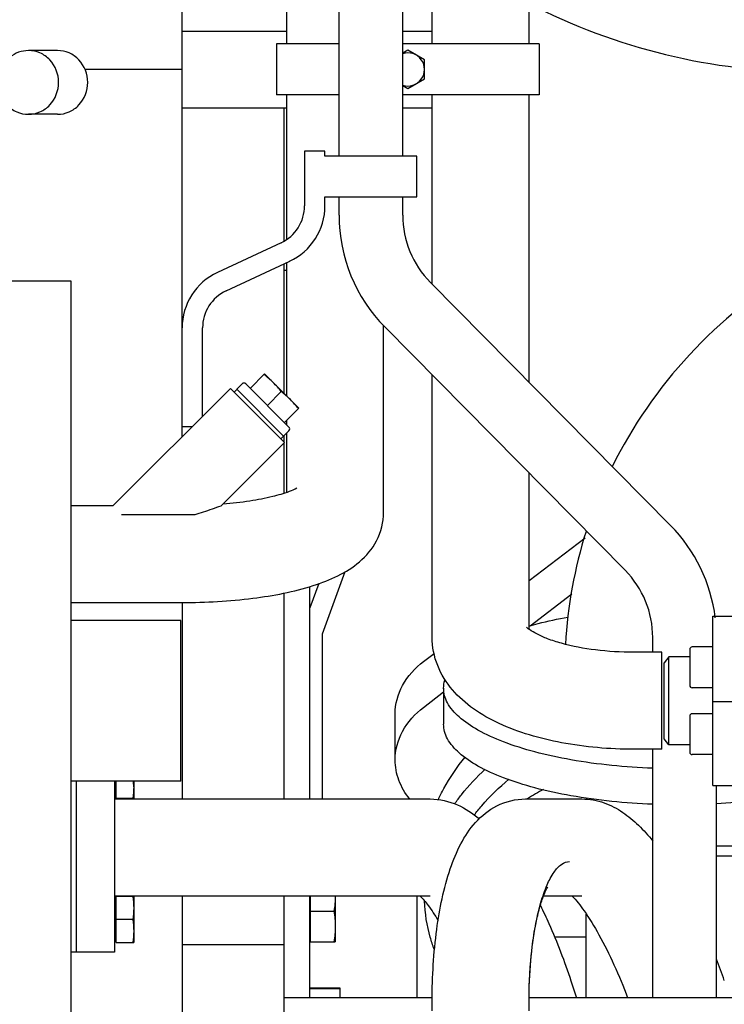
# Model space of a CAD drawing. Header units: millimetres. Extents: x 0 to 1189, y 0 to 841.
# Tile 20 of 106: x 454 to 468, y 183 to 202. Entities that reach past the tile are written whole.
import ezdxf
from ezdxf.enums import TextEntityAlignment as Align

# ---------------------------------------------------------------- set-up
doc = ezdxf.new("R2010")
doc.units = ezdxf.units.MM
doc.header["$LTSCALE"] = 65.395
doc.layers.get('0').update_dxf_attribs({"linetype": 'CONTINUOUS'})
for name, color, linetype in [('1907_765000_04_SIMPLE1_A_ABL1253', 7, 'CONTINUOUS'), ('1907_765000_04_SIMPLE1_T1_A_PBL1254', 7, 'CONTINUOUS'), ('1907_766000_04_SIMPLE1_T1_X_PBL1137', 7, 'CONTINUOUS'), ('1907_766000_04_SIMPLE1_X_ABL1136', 7, 'CONTINUOUS'), ('1907_853506_03_AC_PBL1244', 7, 'CONTINUOUS'), ('1907_853507_02_PBL1204', 7, 'CONTINUOUS'), ('1907_853700_34_ABL1232', 7, 'CONTINUOUS'), ('1907_853700_34_P01_PBL1233', 7, 'CONTINUOUS'), ('1907_853700_45_ABL1228', 7, 'CONTINUOUS'), ('1907_853700_45_P01_PBL1229', 7, 'CONTINUOUS'), ('1907_854000_21_SIMPLE1_T1_X_PBL1193', 7, 'CONTINUOUS'), ('1907_854000_21_SIMPLE1_X_ABL1192', 7, 'CONTINUOUS'), ('32007_060000_TLKS_KGS_ABL1115', 7, 'CONTINUOUS'), ('32007_060000_TLKS_KGS_V_ABL1134', 7, 'CONTINUOUS'), ('32007_061000_TLKS_KGS_ABL1116', 7, 'CONTINUOUS'), ('32007_061000_TLKS_KGS_V_ABL1135', 7, 'CONTINUOUS'), ('32007_633500_01_SIMPLE1_T1_X_PBL1295', 7, 'CONTINUOUS'), ('32007_633500_01_SIMPLE1_X_ABL1294', 7, 'CONTINUOUS'), ('32007_644000_02_SIMPLE1_T1_X_PBL1185', 7, 'CONTINUOUS'), ('32007_644000_02_SIMPLE1_T2_X_PBL1189', 7, 'CONTINUOUS'), ('32007_644000_02_SIMPLE1_X_ABL1184', 7, 'CONTINUOUS'), ('32007_648500_01_SIMPLE1_T1_X_PBL1203', 7, 'CONTINUOUS'), ('32007_648500_01_SIMPLE1_X_ABL1202', 7, 'CONTINUOUS'), ('32007_833000_04_SIMPLE1_T2_X_PBL1242', 7, 'CONTINUOUS'), ('32007_833000_04_SIMPLE1_T3_X_PBL1225', 7, 'CONTINUOUS'), ('32007_833000_04_SIMPLE1_X#AF2_ABL1062', 7, 'CONTINUOUS'), ('32007_836000_01_SIMPLE1_T1_X_PBL1236', 7, 'CONTINUOUS'), ('32007_836000_01_SIMPLE1_T2_X_PBL1235', 7, 'CONTINUOUS'), ('32007_836000_01_SIMPLE1_X_ABL1234', 7, 'CONTINUOUS'), ('32007_853500_03_ABL1117', 7, 'CONTINUOUS'), ('32007_853700_03_ABL1219', 7, 'CONTINUOUS'), ('32007_853700_03_P01_PBL1220', 7, 'CONTINUOUS'), ('32007_853700_04_ABL1142', 7, 'CONTINUOUS'), ('32007_853700_04_P01_PBL1218', 7, 'CONTINUOUS'), ('32007_881500_01_SIMPLE1_T1_X_PBL1201', 7, 'CONTINUOUS'), ('32007_881500_01_SIMPLE1_T4_X_PBL1224', 7, 'CONTINUOUS'), ('32007_881500_01_SIMPLE1_X_ABL1139', 7, 'CONTINUOUS'), ('32097_000000_TLKS_MARKETING_ABL1032', 7, 'CONTINUOUS'), ('32097_030000_TLKS_V_ABL1033', 7, 'CONTINUOUS'), ('32097_100000_TLKS_V_ABL1070', 7, 'CONTINUOUS'), ('32097_111000_01_SIMPLE1_T1_X_PBL1092', 7, 'CONTINUOUS'), ('32097_111000_01_SIMPLE1_X_ABL1091', 7, 'CONTINUOUS'), ('32097_800000_TLKS_V_ABL1061', 7, 'CONTINUOUS'), ('CFS102-ST_SCHERER_PBL1230', 7, 'CONTINUOUS'), ('D-04-30X65-45-38X3_5-N6000_PBL1241', 7, 'CONTINUOUS'), ('D7603-A21X26-ST_PBL1293', 7, 'CONTINUOUS'), ('D910-G1_2A_PBL1289', 7, 'CONTINUOUS'), ('I4014-M12X75_PBL1211', 7, 'CONTINUOUS'), ('I4014-M12X75_PBL1222', 7, 'CONTINUOUS'), ('I4014-M8X65_PBL1288', 7, 'CONTINUOUS'), ('I4017-M16X70_PBL1214', 7, 'CONTINUOUS'), ('I4762-M10X35_PBL1226', 7, 'CONTINUOUS'), ('I4762-M10X35_PBL1231', 7, 'CONTINUOUS'), ('N4011-C1-82X39_PBL1209', 7, 'CONTINUOUS'), ('N4251-B82X45_PBL1208', 7, 'CONTINUOUS'), ('N6003-17X26-40_PBL1210', 7, 'CONTINUOUS'), ('right_6_VBL1028', 7, 'CONTINUOUS'), ('RKD2000-2X38_PBL1245', 7, 'CONTINUOUS')]:
    doc.layers.add(name, color=color, linetype=linetype)
doc.styles.get("Standard").update_dxf_attribs({"font": 'txt', "width": 0.6})
doc.dimstyles.new('DIMSTYLE_1', dxfattribs={"dimtxt": 3.5, "dimasz": 3.5, "dimexe": 1.8, "dimexo": 0, "dimgap": 0.875, "dimtad": 1, "dimlfac": 20, "dimdsep": 46, "dimtxsty": 'Standard', "dimblk": '_FILLED', "dimblk1": '_FILLED', "dimblk2": '_FILLED', "dimcen": 0.09, "dimadec": 0, "dimazin": 0, "dimtp": 2, "dimtm": 2, "dimtfac": 1, "dimtofl": 0, "dimtmove": 0, "dimatfit": 3, "dimldrblk": '_FILLED', "dimfxl": 1, "dimtolj": 1, "dimarcsym": 0})

# ---------------------------------------------------------------- blocks, each defined once
blk = doc.blocks.new('_FILLED')
at = {"color": 0, "linetype": 'ByBlock'}
blk.add_solid([(0, 0), (-1, 0.1671), (-1, -0.1671)], dxfattribs=at)
blk = doc.blocks.new('*D1')
at = {"color": 2, "linetype": 'Continuous'}
for p, q in [((429.9, 299.247), (510.449, 299.247)), ((508.649, 299.247), (508.649, 234.997)), ((508.649, 170.747), (508.649, 234.997)), ((500.71, 170.747), (510.449, 170.747))]:
    blk.add_line(p, q, dxfattribs=at)
at = {"color": 2, "linetype": 'Continuous', "xscale": 3.5, "yscale": 3.5, "zscale": 3.5}
for p, rotation in [((508.649, 299.247), 90), ((508.649, 170.747), 270)]:
    blk.add_blockref('_FILLED', p, dxfattribs=dict(at, rotation=rotation))
at = {"color": 2, "linetype": 'Continuous', "width": 0.672619}
blk.add_text('2570', height=3.5, rotation=90, dxfattribs=at).set_placement((507.774, 234.997), align=Align.CENTER)
blk = doc.blocks.new('*D17')
at = {"color": 2, "linetype": 'Continuous'}
for p, q in [((404.084, 340.997), (540.449, 340.997)), ((538.649, 340.997), (538.649, 255.872)), ((538.649, 170.747), (538.649, 255.872)), ((500.326, 170.747), (540.449, 170.747))]:
    blk.add_line(p, q, dxfattribs=at)
at = {"color": 2, "linetype": 'Continuous', "xscale": 3.5, "yscale": 3.5, "zscale": 3.5}
for p, rotation in [((538.649, 340.997), 90), ((538.649, 170.747), 270)]:
    blk.add_blockref('_FILLED', p, dxfattribs=dict(at, rotation=rotation))
at = {"color": 2, "linetype": 'Continuous', "width": 0.654762}
blk.add_text('3405', height=3.5, rotation=90, dxfattribs=at).set_placement((537.774, 255.872), align=Align.CENTER)
blk = doc.blocks.new('*D18')
at = {"color": 2, "linetype": 'Continuous'}
for p, q in [((404.084, 322.747), (530.449, 322.747)), ((528.649, 322.747), (528.649, 246.747)), ((528.649, 170.747), (528.649, 246.747)), ((500.472, 170.747), (530.449, 170.747))]:
    blk.add_line(p, q, dxfattribs=at)
at = {"color": 2, "linetype": 'Continuous', "xscale": 3.5, "yscale": 3.5, "zscale": 3.5}
for p, rotation in [((528.649, 322.747), 90), ((528.649, 170.747), 270)]:
    blk.add_blockref('_FILLED', p, dxfattribs=dict(at, rotation=rotation))
at = {"color": 2, "linetype": 'Continuous', "width": 0.672619}
blk.add_text('3040', height=3.5, rotation=90, dxfattribs=at).set_placement((527.774, 246.747), align=Align.CENTER)
blk = doc.blocks.new('*D19')
at = {"color": 2, "linetype": 'Continuous'}
for p, q in [((429.9, 317.747), (520.449, 317.747)), ((518.649, 317.747), (518.649, 244.247)), ((518.649, 170.747), (518.649, 244.247)), ((508.649, 170.747), (520.449, 170.747))]:
    blk.add_line(p, q, dxfattribs=at)
at = {"color": 2, "linetype": 'Continuous', "xscale": 3.5, "yscale": 3.5, "zscale": 3.5}
for p, rotation in [((518.649, 317.747), 90), ((518.649, 170.747), 270)]:
    blk.add_blockref('_FILLED', p, dxfattribs=dict(at, rotation=rotation))
at = {"color": 2, "linetype": 'Continuous', "width": 0.690476}
blk.add_text('2940', height=3.5, rotation=90, dxfattribs=at).set_placement((517.774, 244.247), align=Align.CENTER)
blk = doc.blocks.new('32007_833000_04_SIMPLE1_T3_X_PBL1225', base_point=(470.037, 191.068))
at = {"layer": '32007_833000_04_SIMPLE1_T3_X_PBL1225', "color": 7, "linetype": 'Continuous'}
for p, q in [((478.449, 198.132), (478.049, 198.132)), ((478.449, 189.989), (478.449, 198.132)), ((464.249, 191.227), (465.346, 192.066)), ((477.349, 190.047), (477.349, 191.544)), ((469.904, 191.418), (471.437, 190.247)), ((464.268, 190.341), (465.088, 190.969)), ((469.636, 190.722), (470.138, 190.339)), ((462.182, 189.643), (462.389, 189.801)), ((462.182, 188.743), (462.574, 189.044)), ((461.624, 187.713), (461.624, 188.613)), ((477.349, 187.632), (477.349, 187.697)), ((478.449, 187.632), (477.349, 187.632)), ((478.449, 187.632), (478.449, 187.756))]:
    blk.add_line(p, q, dxfattribs=at)
blk.add_arc((477.399, 176.819), 18.613, 91.078, 91.3864, dxfattribs=at)
for points, knots in [([(477.349, 190.333), (477.17, 190.332), (476.458, 190.315), (475.748, 190.242), (475.223, 190.154)], [0, 0, 0, 0, 0.252324, 1, 1, 1, 1]), ([(461.624, 188.613), (461.624, 188.805), (461.735, 189.211), (462.016, 189.516), (462.182, 189.643)], [0, 0, 0, 0, 0.47869, 1, 1, 1, 1]), ([(461.624, 187.713), (461.624, 187.905), (461.735, 188.311), (462.016, 188.616), (462.182, 188.743)], [0, 0, 0, 0, 0.47869, 1, 1, 1, 1]), ([(461.91, 186.945), (461.821, 187.055), (461.677, 187.298), (461.624, 187.578), (461.624, 187.713)], [0, 0, 0, 0, 0.511974, 1, 1, 1, 1]), ([(462.471, 186.933), (462.504, 187.007), (462.65, 187.302), (462.839, 187.575), (462.999, 187.765)], [0, 0, 0, 0, 0.244942, 1, 1, 1, 1]), ([(462.792, 186.853), (462.834, 186.914), (463.014, 187.155), (463.223, 187.375), (463.392, 187.528)], [0, 0, 0, 0, 0.244907, 1, 1, 1, 1]), ([(462.388, 184.003), (462.36, 184.08), (462.26, 184.385), (462.209, 184.706), (462.201, 184.946)], [0, 0, 0, 0, 0.253105, 1, 1, 1, 1])]:
    blk.add_open_spline(points, degree=3, knots=knots, dxfattribs=at)
blk.add_open_spline([(472.762, 187.597), (472.75, 187.492), (472.722, 187.388), (472.682, 187.291)], degree=3, dxfattribs=at)
blk = doc.blocks.new('32007_833000_04_SIMPLE1_T2_X_PBL1242', base_point=(468.369, 219.06))
at = {"layer": '32007_833000_04_SIMPLE1_T2_X_PBL1242', "color": 7, "linetype": 'Continuous'}
blk.add_arc((469.773, 213.264), 12.065, 242.7273, 269.9673, dxfattribs=at)
blk = doc.blocks.new('32007_833000_04_SIMPLE1_X#AF2_ABL1062', base_point=(325.724, 217.925))
at = {"layer": '32007_833000_04_SIMPLE1_T2_X_PBL1242'}
blk.add_blockref('32007_833000_04_SIMPLE1_T2_X_PBL1242', (468.369, 219.06), dxfattribs=at)
at = {"layer": '32007_833000_04_SIMPLE1_T3_X_PBL1225'}
blk.add_blockref('32007_833000_04_SIMPLE1_T3_X_PBL1225', (470.037, 191.068), dxfattribs=at)
blk = doc.blocks.new('32097_800000_TLKS_V_ABL1061', base_point=(325.724, 217.925))
at = {"layer": '32007_833000_04_SIMPLE1_X#AF2_ABL1062'}
blk.add_blockref('32007_833000_04_SIMPLE1_X#AF2_ABL1062', (325.724, 217.925), dxfattribs=at)
blk = doc.blocks.new('32097_111000_01_SIMPLE1_T1_X_PBL1092', base_point=(318.399, 190.372))
at = {"layer": '32097_111000_01_SIMPLE1_T1_X_PBL1092', "color": 7, "linetype": 'Continuous'}
for p, q in [((457.449, 194.051), (457.449, 237.497)), ((457.449, 201.247), (455.542, 201.247)), ((457.449, 190.797), (457.449, 186.947)), ((457.449, 185.047), (457.449, 177.497))]:
    blk.add_line(p, q, dxfattribs=at)
blk = doc.blocks.new('32097_111000_01_SIMPLE1_X_ABL1091', base_point=(318.399, 190.372))
at = {"layer": '32097_111000_01_SIMPLE1_T1_X_PBL1092'}
blk.add_blockref('32097_111000_01_SIMPLE1_T1_X_PBL1092', (318.399, 190.372), dxfattribs=at)
blk = doc.blocks.new('32097_100000_TLKS_V_ABL1070', base_point=(325.149, 187.522))
at = {"layer": '32097_111000_01_SIMPLE1_X_ABL1091'}
blk.add_blockref('32097_111000_01_SIMPLE1_X_ABL1091', (318.399, 190.372), dxfattribs=at)
blk = doc.blocks.new('32097_030000_TLKS_V_ABL1033', base_point=(293.349, 222.92))
at = {"layer": '32097_100000_TLKS_V_ABL1070'}
blk.add_blockref('32097_100000_TLKS_V_ABL1070', (325.149, 187.522), dxfattribs=at)
at = {"layer": '32097_800000_TLKS_V_ABL1061'}
blk.add_blockref('32097_800000_TLKS_V_ABL1061', (325.724, 217.925), dxfattribs=at)
blk = doc.blocks.new('N4011-C1-82X39_PBL1209', base_point=(455.749, 185.622))
at = {"layer": 'N4011-C1-82X39_PBL1209', "color": 7, "linetype": 'Continuous'}
for p, q in [((455.374, 187.297), (455.374, 183.947)), ((456.124, 187.297), (456.124, 183.947)), ((456.124, 183.947), (455.374, 183.947))]:
    blk.add_line(p, q, dxfattribs=at)
blk = doc.blocks.new('32007_853700_04_P01_PBL1218', base_point=(461.937, 166.914))
at = {"layer": '32007_853700_04_P01_PBL1218', "color": 7, "linetype": 'Continuous'}
for p, q in [((456.124, 186.947), (462.312, 186.947)), ((456.124, 185.047), (462.312, 185.047)), ((464.468, 184.867), (464.472, 184.858)), ((465.07, 183.383), (465.18, 183.047))]:
    blk.add_line(p, q, dxfattribs=at)
for points, knots in [([(462.312, 186.947), (462.495, 186.947), (462.849, 186.865), (463.146, 186.667), (463.275, 186.559)], [0, 0, 0, 0, 0.520191, 1, 1, 1, 1]), ([(462.109, 185.051), (462.167, 184.992), (462.294, 184.835), (462.406, 184.667), (462.468, 184.567)], [0, 0, 0, 0, 0.412575, 1, 1, 1, 1]), ([(464.472, 184.858), (464.529, 184.742), (464.754, 184.261), (464.945, 183.764), (465.07, 183.383)], [0, 0, 0, 0, 0.244375, 1, 1, 1, 1])]:
    blk.add_open_spline(points, degree=3, knots=knots, dxfattribs=at)
blk = doc.blocks.new('32007_853700_04_ABL1142', base_point=(461.562, 166.205))
at = {"layer": '32007_853700_04_P01_PBL1218'}
blk.add_blockref('32007_853700_04_P01_PBL1218', (461.937, 166.914), dxfattribs=at)
at = {"layer": 'N4011-C1-82X39_PBL1209'}
blk.add_blockref('N4011-C1-82X39_PBL1209', (455.749, 185.622), dxfattribs=at)
blk = doc.blocks.new('1907_853507_02_PBL1204', base_point=(467.799, 182.547))
at = {"layer": '1907_853507_02_PBL1204', "color": 7, "linetype": 'Continuous'}
for p, q in [((459.449, 183.047), (459.449, 185.047)), ((459.949, 183.047), (459.949, 185.047)), ((462.35, 183.047), (459.449, 183.047)), ((459.449, 180.622), (459.449, 183.047)), ((470.349, 183.047), (464.25, 183.047)), ((475.849, 183.047), (472.249, 183.047)), ((476.149, 180.047), (476.149, 182.747)), ((459.449, 181.672), (460.799, 181.672)), ((459.949, 180.622), (459.949, 181.672)), ((460.999, 180.047), (460.999, 181.472)), ((459.449, 180.622), (459.949, 180.622)), ((460.024, 180.547), (460.999, 180.547)), ((460.024, 180.047), (460.024, 180.547)), ((462.349, 180.047), (460.024, 180.047)), ((470.349, 180.047), (464.249, 180.047)), ((476.149, 180.047), (472.249, 180.047))]:
    blk.add_line(p, q, dxfattribs=at)
for centre, radius in [((466.199, 182.297), 0.225), ((468.399, 182.297), 0.225), ((474.199, 182.297), 0.225), ((475.574, 182.297), 0.275)]:
    blk.add_circle(centre, radius, dxfattribs=at)
for centre, radius in [((475.849, 182.747), 0.3), ((460.799, 181.472), 0.2)]:
    blk.add_arc(centre, radius, 0, 90, dxfattribs=at)
blk = doc.blocks.new('N4251-B82X45_PBL1208', base_point=(455.324, 185.622))
at = {"layer": 'N4251-B82X45_PBL1208', "color": 7, "linetype": 'Continuous'}
for p, q in [((455.374, 187.297), (455.374, 183.947)), ((455.374, 183.947), (455.274, 183.947))]:
    blk.add_line(p, q, dxfattribs=at)
blk = doc.blocks.new('N6003-17X26-40_PBL1210', base_point=(458.449, 184.097))
at = {"layer": 'N6003-17X26-40_PBL1210', "color": 7, "linetype": 'Continuous'}
blk.add_line((457.449, 184.097), (459.449, 184.097), dxfattribs=at)
blk = doc.blocks.new('I4014-M12X75_PBL1211', base_point=(456.312, 184.583))
at = {"layer": 'I4014-M12X75_PBL1211', "color": 7, "linetype": 'Continuous'}
for p, q in [((456.124, 184.998), (456.154, 184.998)), ((456.499, 185.033), (456.154, 185.033)), ((456.154, 184.133), (456.154, 185.033)), ((456.499, 185.033), (456.499, 184.133)), ((456.481, 184.583), (456.154, 184.583)), ((456.124, 184.168), (456.154, 184.168)), ((456.154, 184.133), (456.499, 184.133))]:
    blk.add_line(p, q, dxfattribs=at)
for points in [[(456.481, 185.033), (456.492, 184.959), (456.5, 184.884), (456.499, 184.808)], [(456.499, 184.808), (456.5, 184.733), (456.492, 184.658), (456.481, 184.583)], [(456.481, 184.583), (456.492, 184.509), (456.5, 184.434), (456.499, 184.358)], [(456.499, 184.358), (456.5, 184.283), (456.492, 184.208), (456.481, 184.133)]]:
    blk.add_open_spline(points, degree=3, dxfattribs=at)
blk = doc.blocks.new('I4017-M16X70_PBL1214', base_point=(460.199, 184.596))
at = {"layer": 'I4017-M16X70_PBL1214', "color": 7, "linetype": 'Continuous'}
for p, q in [((459.959, 185.047), (459.959, 184.147)), ((460.449, 185.047), (460.449, 184.148)), ((459.959, 184.747), (460.424, 184.747)), ((459.959, 184.185), (459.949, 184.185)), ((459.959, 184.147), (460.449, 184.147)), ((460.449, 184.145), (460.449, 184.148))]:
    blk.add_line(p, q, dxfattribs=at)
for points in [[(460.449, 185.047), (460.449, 184.947), (460.44, 184.847), (460.424, 184.747)], [(460.424, 184.747), (460.44, 184.648), (460.459, 184.447), (460.44, 184.247), (460.424, 184.147)]]:
    blk.add_open_spline(points, degree=3, dxfattribs=at)
blk = doc.blocks.new('32007_853700_03_P01_PBL1220', base_point=(466.474, 173.965))
at = {"layer": '32007_853700_03_P01_PBL1220', "color": 7, "linetype": 'Continuous'}
for p, q in [((464.177, 186.947), (465.287, 186.947)), ((464.535, 185.047), (465.287, 185.047)), ((462.349, 182.797), (462.349, 183.001)), ((464.249, 182.797), (464.249, 182.999))]:
    blk.add_line(p, q, dxfattribs=at)
blk.add_arc((456.921, 179.624), 11.773, 18.6347, 20.827, dxfattribs=at)
for points, knots in [([(462.349, 183.001), (462.35, 183.465), (462.403, 184.336), (462.609, 185.369), (462.893, 186.067), (463.183, 186.509), (463.611, 186.855), (463.986, 186.947), (464.177, 186.947)], [0, 0, 0, 0, 0.293086, 0.549223, 0.660313, 0.767045, 0.879544, 1, 1, 1, 1]), ([(465.287, 186.947), (465.434, 186.947), (465.72, 186.895), (466.091, 186.697), (466.406, 186.434), (466.587, 186.231), (466.675, 186.123)], [0, 0, 0, 0, 0.264916, 0.510745, 0.750072, 1, 1, 1, 1]), ([(464.249, 182.999), (464.25, 183.347), (464.277, 183.854), (464.375, 184.495), (464.47, 184.904), (464.586, 185.242), (464.719, 185.498), (464.865, 185.67), (464.991, 185.72), (465.045, 185.72)], [0, 0, 0, 0, 0.35147, 0.511895, 0.654761, 0.775789, 0.872351, 0.944811, 1, 1, 1, 1]), ([(464.249, 182.999), (464.25, 183.261), (464.27, 183.758), (464.347, 184.351), (464.439, 184.757), (464.507, 184.985), (464.568, 185.133), (464.604, 185.204), (464.618, 185.223)], [0, 0, 0, 0, 0.345522, 0.656791, 0.788007, 0.895194, 0.96998, 1, 1, 1, 1]), ([(465.09, 185.049), (465.178, 184.96), (465.368, 184.713), (465.643, 184.261), (465.928, 183.688), (466.1, 183.268), (466.181, 183.048)], [0, 0, 0, 0, 0.164132, 0.405784, 0.692713, 1, 1, 1, 1])]:
    blk.add_open_spline(points, degree=3, knots=knots, dxfattribs=at)
blk = doc.blocks.new('32007_853700_03_ABL1219', base_point=(466.474, 173.965))
at = {"layer": '32007_853700_03_P01_PBL1220'}
blk.add_blockref('32007_853700_03_P01_PBL1220', (466.474, 173.965), dxfattribs=at)
blk = doc.blocks.new('I4014-M12X75_PBL1222', base_point=(456.312, 187.13))
at = {"layer": 'I4014-M12X75_PBL1222', "color": 7, "linetype": 'Continuous'}
for p, q in [((456.154, 186.962), (456.154, 187.297)), ((456.499, 187.297), (456.499, 186.962)), ((456.124, 186.997), (456.154, 186.997)), ((456.154, 186.962), (456.499, 186.962))]:
    blk.add_line(p, q, dxfattribs=at)
blk.add_arc((455.188, 187.186), 1.311, 0.0472, 4.895, dxfattribs=at)
blk.add_open_spline([(456.499, 187.187), (456.5, 187.111), (456.492, 187.036), (456.481, 186.962)], degree=3, dxfattribs=at)
blk = doc.blocks.new('I4762-M10X35_PBL1226', base_point=(467.624, 188.217))
at = {"layer": 'I4762-M10X35_PBL1226', "color": 7, "linetype": 'Continuous'}
for p, q in [((467.399, 188.567), (467.399, 187.868)), ((467.849, 188.617), (467.449, 188.617)), ((467.849, 187.817), (467.449, 187.817))]:
    blk.add_line(p, q, dxfattribs=at)
for centre, start, end in [((467.449, 188.567), 90, 180), ((467.449, 187.867), 180, 270)]:
    blk.add_arc(centre, 0.05, start, end, dxfattribs=at)
blk = doc.blocks.new('1907_853700_45_P01_PBL1229', base_point=(454.437, 221.085))
at = {"layer": '1907_853700_45_P01_PBL1229', "color": 7, "linetype": 'Continuous'}
for p, q in [((464.249, 201.747), (464.249, 235.247)), ((462.349, 201.747), (462.349, 232.939)), ((462.349, 197.038), (462.349, 200.747)), ((464.249, 195.114), (464.249, 200.747)), ((462.349, 190.118), (462.349, 195.259)), ((464.249, 190.271), (464.249, 193.336)), ((466.849, 189.822), (466.299, 189.822)), ((466.849, 187.922), (466.849, 189.822)), ((466.849, 187.922), (466.299, 187.922))]:
    blk.add_line(p, q, dxfattribs=at)
for points, knots in [([(466.299, 189.822), (466.049, 189.822), (465.572, 189.851), (465.008, 189.955), (464.627, 190.077), (464.417, 190.167), (464.28, 190.247), (464.215, 190.297), (464.197, 190.316)], [0, 0, 0, 0, 0.343067, 0.652294, 0.782666, 0.889174, 0.964399, 1, 1, 1, 1]), ([(466.299, 187.922), (465.826, 187.922), (464.924, 187.999), (463.86, 188.3), (463.155, 188.694), (462.728, 189.069), (462.425, 189.55), (462.349, 189.929), (462.349, 190.118)], [0, 0, 0, 0, 0.286833, 0.545081, 0.661432, 0.773219, 0.885444, 1, 1, 1, 1])]:
    blk.add_open_spline(points, degree=3, knots=knots, dxfattribs=at)
blk = doc.blocks.new('CFS102-ST_SCHERER_PBL1230', base_point=(467.149, 188.872))
at = {"layer": 'CFS102-ST_SCHERER_PBL1230', "color": 7, "linetype": 'Continuous'}
for p, q in [((466.989, 189.735), (466.899, 189.616)), ((467.399, 189.735), (466.989, 189.735)), ((466.989, 188.01), (466.989, 189.735)), ((466.899, 188.129), (466.899, 189.616)), ((466.989, 188.01), (466.899, 188.129)), ((467.399, 188.01), (466.989, 188.01))]:
    blk.add_line(p, q, dxfattribs=at)
blk = doc.blocks.new('1907_853700_45_ABL1228', base_point=(454.712, 221.085))
at = {"layer": '1907_853700_45_P01_PBL1229'}
blk.add_blockref('1907_853700_45_P01_PBL1229', (454.437, 221.085), dxfattribs=at)
at = {"layer": 'CFS102-ST_SCHERER_PBL1230'}
blk.add_blockref('CFS102-ST_SCHERER_PBL1230', (467.149, 188.872), dxfattribs=at)
blk = doc.blocks.new('I4762-M10X35_PBL1231', base_point=(467.624, 189.527))
at = {"layer": 'I4762-M10X35_PBL1231', "color": 7, "linetype": 'Continuous'}
for p, q in [((467.849, 189.927), (467.449, 189.927)), ((467.399, 189.877), (467.399, 189.178)), ((467.849, 189.127), (467.449, 189.127))]:
    blk.add_line(p, q, dxfattribs=at)
for centre, start, end in [((467.449, 189.877), 90, 180), ((467.449, 189.177), 180, 270)]:
    blk.add_arc(centre, 0.05, start, end, dxfattribs=at)
blk = doc.blocks.new('1907_853700_34_P01_PBL1233', base_point=(451.712, 221.035))
at = {"layer": '1907_853700_34_P01_PBL1233', "color": 7, "linetype": 'Continuous'}
for p, q in [((459.499, 201.747), (459.499, 232.66)), ((459.499, 197.915), (459.499, 200.747)), ((459.499, 194.845), (459.499, 197.461)), ((461.399, 192.566), (461.399, 196.224)), ((459.499, 194.279), (459.499, 194.368)), ((459.499, 192.959), (459.499, 194.121)), ((455.274, 192.697), (456.096, 192.697)), ((455.274, 190.797), (457.449, 190.797))]:
    blk.add_line(p, q, dxfattribs=at)
for points, knots in [([(458.253, 192.73), (458.429, 192.745), (458.755, 192.783), (459.19, 192.864), (459.496, 192.954), (459.653, 193.017), (459.698, 193.046)], [0, 0, 0, 0, 0.356178, 0.662427, 0.891614, 1, 1, 1, 1]), ([(457.449, 190.797), (457.913, 190.797), (458.779, 190.847), (459.808, 191.039), (460.504, 191.305), (460.948, 191.58), (461.303, 191.998), (461.399, 192.374), (461.399, 192.566)], [0, 0, 0, 0, 0.294019, 0.549665, 0.659675, 0.765327, 0.878033, 1, 1, 1, 1])]:
    blk.add_open_spline(points, degree=3, knots=knots, dxfattribs=at)
blk = doc.blocks.new('D-04-30X65-45-38X3_5-N6000_PBL1241', base_point=(457.775, 193.758))
at = {"layer": 'D-04-30X65-45-38X3_5-N6000_PBL1241', "color": 7, "linetype": 'Continuous'}
for p, q in [((456.096, 192.697), (458.394, 194.996)), ((458.394, 194.996), (459.455, 193.935)), ((458.215, 192.695), (459.455, 193.935)), ((458.214, 192.695), (458.216, 192.696)), ((456.258, 192.521), (457.702, 192.521))]:
    blk.add_line(p, q, dxfattribs=at)
blk.add_open_spline([(457.702, 192.521), (457.758, 192.538), (457.929, 192.595), (458.099, 192.654), (458.214, 192.695)], degree=3, knots=[0, 0, 0, 0, 0.32389, 1, 1, 1, 1], dxfattribs=at)
blk = doc.blocks.new('1907_853700_34_ABL1232', base_point=(451.712, 221.035))
at = {"layer": '1907_853700_34_P01_PBL1233'}
blk.add_blockref('1907_853700_34_P01_PBL1233', (451.712, 221.035), dxfattribs=at)
at = {"layer": 'D-04-30X65-45-38X3_5-N6000_PBL1241'}
blk.add_blockref('D-04-30X65-45-38X3_5-N6000_PBL1241', (457.775, 193.758), dxfattribs=at)
blk = doc.blocks.new('1907_853506_03_AC_PBL1244', base_point=(459.899, 201.247))
at = {"layer": '1907_853506_03_AC_PBL1244', "color": 7, "linetype": 'Continuous'}
for p, q in [((457.449, 201.997), (459.499, 201.997)), ((461.774, 201.997), (462.349, 201.997)), ((457.449, 200.497), (459.499, 200.497)), ((461.774, 200.497), (462.349, 200.497))]:
    blk.add_line(p, q, dxfattribs=at)
blk = doc.blocks.new('RKD2000-2X38_PBL1245', base_point=(461.874, 201.247))
at = {"layer": 'RKD2000-2X38_PBL1245', "color": 7, "linetype": 'Continuous'}
for p, q in [((460.524, 201.747), (459.299, 201.747)), ((459.299, 201.747), (459.299, 200.747)), ((464.449, 201.747), (461.774, 201.747)), ((464.449, 201.747), (464.449, 200.747)), ((460.524, 200.747), (459.299, 200.747)), ((464.449, 200.747), (461.774, 200.747))]:
    blk.add_line(p, q, dxfattribs=at)
blk = doc.blocks.new('I4014-M8X65_PBL1288', base_point=(461.986, 201.247))
at = {"layer": 'I4014-M8X65_PBL1288', "color": 7, "linetype": 'Continuous'}
for p, q in [((461.874, 201.623), (461.774, 201.565)), ((462.199, 201.435), (461.874, 201.623)), ((462.199, 201.06), (462.199, 201.435)), ((461.774, 200.93), (461.874, 200.872)), ((461.874, 200.872), (462.199, 201.06))]:
    blk.add_line(p, q, dxfattribs=at)
blk.add_arc((461.874, 201.247), 0.325, 251.7799, 108.2201, dxfattribs=at)
blk = doc.blocks.new('D910-G1_2A_PBL1289', base_point=(459.128, 194.669))
at = {"layer": 'D910-G1_2A_PBL1289', "color": 7, "linetype": 'Continuous'}
for p, q in [((458.783, 194.996), (459.066, 195.278)), ((459.738, 194.607), (459.066, 195.278)), ((458.518, 194.978), (458.624, 195.084)), ((458.518, 194.978), (459.437, 194.059)), ((458.695, 195.084), (459.543, 194.235)), ((459.393, 194.933), (459.119, 194.66)), ((459.738, 194.607), (459.455, 194.324)), ((459.437, 194.059), (459.543, 194.165))]:
    blk.add_line(p, q, dxfattribs=at)
for centre, start, end in [((458.659, 195.049), 45, 135), ((459.508, 194.2), 315, 45)]:
    blk.add_arc(centre, 0.05, start, end, dxfattribs=at)
for points in [[(459.234, 195.11), (459.178, 195.167), (459.118, 195.219), (459.057, 195.269)], [(459.393, 194.933), (459.343, 194.995), (459.29, 195.054), (459.234, 195.11)], [(459.57, 194.775), (459.514, 194.831), (459.454, 194.883), (459.393, 194.933)], [(459.729, 194.598), (459.678, 194.659), (459.626, 194.719), (459.57, 194.775)]]:
    blk.add_open_spline(points, degree=3, dxfattribs=at)
blk = doc.blocks.new('D7603-A21X26-ST_PBL1293', base_point=(458.951, 194.492))
at = {"layer": 'D7603-A21X26-ST_PBL1293', "color": 7, "linetype": 'Continuous'}
for p, q in [((458.52, 194.976), (458.467, 194.923)), ((459.435, 194.06), (459.382, 194.007))]:
    blk.add_line(p, q, dxfattribs=at)
blk = doc.blocks.new('32007_853500_03_ABL1117', base_point=(467.061, 199.122))
at = {"layer": '1907_853506_03_AC_PBL1244'}
blk.add_blockref('1907_853506_03_AC_PBL1244', (459.899, 201.247), dxfattribs=at)
at = {"layer": '1907_853507_02_PBL1204'}
blk.add_blockref('1907_853507_02_PBL1204', (467.799, 182.547), dxfattribs=at)
at = {"layer": '1907_853700_34_ABL1232'}
blk.add_blockref('1907_853700_34_ABL1232', (451.712, 221.035), dxfattribs=at)
at = {"layer": '1907_853700_45_ABL1228'}
blk.add_blockref('1907_853700_45_ABL1228', (454.712, 221.085), dxfattribs=at)
at = {"layer": '32007_853700_03_ABL1219'}
blk.add_blockref('32007_853700_03_ABL1219', (466.474, 173.965), dxfattribs=at)
at = {"layer": '32007_853700_04_ABL1142'}
blk.add_blockref('32007_853700_04_ABL1142', (461.562, 166.205), dxfattribs=at)
at = {"layer": 'D7603-A21X26-ST_PBL1293'}
blk.add_blockref('D7603-A21X26-ST_PBL1293', (458.951, 194.492), dxfattribs=at)
at = {"layer": 'D910-G1_2A_PBL1289'}
blk.add_blockref('D910-G1_2A_PBL1289', (459.128, 194.669), dxfattribs=at)
at = {"layer": 'I4014-M12X75_PBL1211'}
blk.add_blockref('I4014-M12X75_PBL1211', (456.312, 184.583), dxfattribs=at)
at = {"layer": 'I4014-M12X75_PBL1222'}
blk.add_blockref('I4014-M12X75_PBL1222', (456.312, 187.13), dxfattribs=at)
at = {"layer": 'I4014-M8X65_PBL1288'}
blk.add_blockref('I4014-M8X65_PBL1288', (461.986, 201.247), dxfattribs=at)
at = {"layer": 'I4017-M16X70_PBL1214'}
blk.add_blockref('I4017-M16X70_PBL1214', (460.199, 184.596), dxfattribs=at)
at = {"layer": 'I4762-M10X35_PBL1226'}
blk.add_blockref('I4762-M10X35_PBL1226', (467.624, 188.217), dxfattribs=at)
at = {"layer": 'I4762-M10X35_PBL1231'}
blk.add_blockref('I4762-M10X35_PBL1231', (467.624, 189.527), dxfattribs=at)
at = {"layer": 'N4251-B82X45_PBL1208'}
blk.add_blockref('N4251-B82X45_PBL1208', (455.324, 185.622), dxfattribs=at)
at = {"layer": 'N6003-17X26-40_PBL1210'}
blk.add_blockref('N6003-17X26-40_PBL1210', (458.449, 184.097), dxfattribs=at)
at = {"layer": 'RKD2000-2X38_PBL1245'}
blk.add_blockref('RKD2000-2X38_PBL1245', (461.874, 201.247), dxfattribs=at)
blk = doc.blocks.new('32007_061000_TLKS_KGS_ABL1116', base_point=(467.061, 199.122))
at = {"layer": '32007_853500_03_ABL1117'}
blk.add_blockref('32007_853500_03_ABL1117', (467.061, 199.122), dxfattribs=at)
blk = doc.blocks.new('32007_060000_TLKS_KGS_ABL1115', base_point=(467.061, 199.122))
at = {"layer": '32007_061000_TLKS_KGS_ABL1116'}
blk.add_blockref('32007_061000_TLKS_KGS_ABL1116', (467.061, 199.122), dxfattribs=at)
blk = doc.blocks.new('1907_766000_04_SIMPLE1_T1_X_PBL1137', base_point=(447.148, 186.295))
at = {"layer": '1907_766000_04_SIMPLE1_T1_X_PBL1137', "color": 7, "linetype": 'Continuous'}
for p, q in [((455.006, 201.617), (454.436, 201.617)), ((455.006, 200.367), (454.436, 200.367))]:
    blk.add_line(p, q, dxfattribs=at)
for points, knots in [([(454.436, 201.617), (454.307, 201.617), (454.037, 201.519), (453.893, 201.274), (453.863, 201.144)], [0, 0, 0, 0, 0.491549, 1, 1, 1, 1]), ([(454.436, 200.367), (454.513, 200.367), (454.67, 200.401), (454.932, 200.587), (455.091, 200.992), (454.932, 201.398), (454.67, 201.584), (454.513, 201.617), (454.436, 201.617)], [0, 0, 0, 0, 0.122861, 0.247668, 0.5, 0.752332, 0.877139, 1, 1, 1, 1]), ([(455.006, 200.367), (455.083, 200.367), (455.24, 200.401), (455.502, 200.587), (455.661, 200.992), (455.502, 201.398), (455.24, 201.584), (455.083, 201.617), (455.006, 201.617)], [0, 0, 0, 0, 0.122861, 0.247668, 0.5, 0.752332, 0.877139, 1, 1, 1, 1]), ([(454.011, 200.558), (454.065, 200.499), (454.197, 200.402), (454.358, 200.367), (454.436, 200.367)], [0, 0, 0, 0, 0.504076, 1, 1, 1, 1])]:
    blk.add_open_spline(points, degree=3, knots=knots, dxfattribs=at)
blk = doc.blocks.new('1907_766000_04_SIMPLE1_X_ABL1136', base_point=(447.148, 186.295))
at = {"layer": '1907_766000_04_SIMPLE1_T1_X_PBL1137'}
blk.add_blockref('1907_766000_04_SIMPLE1_T1_X_PBL1137', (447.148, 186.295), dxfattribs=at)
blk = doc.blocks.new('32007_881500_01_SIMPLE1_T1_X_PBL1201', base_point=(446.699, 188.097))
at = {"layer": '32007_881500_01_SIMPLE1_T1_X_PBL1201', "color": 7, "linetype": 'Continuous'}
for p, q in [((455.274, 197.097), (438.124, 197.097)), ((438.124, 197.097), (438.124, 179.097)), ((455.274, 179.097), (455.274, 197.097)), ((440.474, 192.897), (452.574, 192.897)), ((453.074, 191.637), (453.074, 192.757)), ((439.474, 189.097), (439.474, 191.897)), ((453.574, 191.897), (453.574, 188.597)), ((453.074, 189.872), (453.074, 191.312)), ((438.124, 190.447), (435.974, 190.447)), ((435.974, 187.297), (435.974, 190.447)), ((457.424, 190.447), (455.274, 190.447)), ((457.424, 187.297), (457.424, 190.447)), ((440.45, 189.872), (439.474, 189.872)), ((453.574, 189.872), (452.949, 189.872)), ((442.749, 188.097), (440.474, 188.097)), ((452.949, 187.872), (453.255, 187.872)), ((453.074, 187.738), (453.074, 187.872)), ((452.574, 187.597), (449.749, 187.597)), ((438.124, 187.297), (435.974, 187.297)), ((457.424, 187.297), (455.274, 187.297)), ((443.749, 183.097), (443.749, 187.097)), ((448.749, 186.597), (448.749, 183.097)), ((444.874, 182.097), (444.749, 182.097)), ((447.749, 182.097), (447.525, 182.097)), ((438.124, 179.097), (455.274, 179.097))]:
    blk.add_line(p, q, dxfattribs=at)
blk.add_circle((446.199, 181.247), 1.575, dxfattribs=at)
for centre, radius, start, end in [((440.474, 191.897), 1, 90, 180), ((452.574, 191.897), 1, 0, 90), ((451.454, 190.747), 0.5, 4.5886, 60.592), ((452.949, 190.872), 1, 184.876, 199.69), ((452.949, 190.872), 1, 221.4215, 270), ((440.45, 190.872), 1, 270, 284.5248), ((440.474, 189.097), 1, 180, 270), ((452.574, 188.597), 1, 270, 360), ((442.749, 187.097), 1, 0, 90), ((452.949, 186.872), 1, 90, 133.1894), ((449.749, 186.597), 1, 90, 180), ((444.749, 183.097), 1, 180, 270), ((447.749, 183.097), 1, 270, 360)]:
    blk.add_arc(centre, radius, start, end, dxfattribs=at)
blk = doc.blocks.new('32007_881500_01_SIMPLE1_T4_X_PBL1224', base_point=(468.524, 188.868))
at = {"layer": '32007_881500_01_SIMPLE1_T4_X_PBL1224', "color": 7, "linetype": 'Continuous'}
for p, q in [((467.849, 190.527), (469.199, 190.527)), ((467.849, 187.209), (467.849, 190.527)), ((469.199, 187.21), (469.199, 190.527)), ((467.849, 188.857), (469.199, 188.857)), ((467.849, 187.21), (469.199, 187.21)), ((467.899, 187.209), (467.899, 187.211)), ((467.849, 187.209), (467.899, 187.209))]:
    blk.add_line(p, q, dxfattribs=at)
blk = doc.blocks.new('32007_881500_01_SIMPLE1_X_ABL1139', base_point=(464.187, 170.98))
at = {"layer": '32007_881500_01_SIMPLE1_T1_X_PBL1201'}
blk.add_blockref('32007_881500_01_SIMPLE1_T1_X_PBL1201', (446.699, 188.097), dxfattribs=at)
at = {"layer": '32007_881500_01_SIMPLE1_T4_X_PBL1224'}
blk.add_blockref('32007_881500_01_SIMPLE1_T4_X_PBL1224', (468.524, 188.868), dxfattribs=at)
blk = doc.blocks.new('32007_644000_02_SIMPLE1_T1_X_PBL1185', base_point=(465.887, 179.038))
at = {"layer": '32007_644000_02_SIMPLE1_T1_X_PBL1185', "color": 7, "linetype": 'Continuous'}
for p, q in [((468.767, 186.022), (467.924, 186.022)), ((468.767, 185.823), (468.767, 186.022)), ((468.767, 185.823), (467.924, 185.823)), ((468.767, 183.047), (468.767, 185.823)), ((465.372, 183.047), (465.372, 184.69)), ((464.749, 184.247), (465.372, 184.247)), ((460.549, 183.238), (459.949, 183.238)), ((460.549, 183.228), (459.949, 183.228)), ((460.549, 183.047), (460.549, 183.238)), ((460.549, 181.672), (460.549, 180.547)), ((460.549, 180.047), (460.549, 178.697)), ((460.549, 176.197), (460.549, 174.047)), ((464.199, 171.247), (464.199, 176.197)), ((465.372, 170.743), (465.372, 176.097)), ((471.099, 174.662), (470.599, 174.662)), ((471.099, 174.662), (470.599, 174.662)), ((464.199, 173.022), (461.044, 173.022)), ((464.199, 171.247), (465.372, 171.247)), ((465.372, 170.743), (465.849, 170.743)), ((467.749, 170.743), (468.699, 170.743))]:
    blk.add_line(p, q, dxfattribs=at)
for centre, radius, start, end in [((466.764, 183.005), 4.695, 118.421, 122.8067), ((469.11, 184.242), 2.715, 358.0137, 359.5982)]:
    blk.add_arc(centre, radius, start, end, dxfattribs=at)
blk.add_open_spline([(463.173, 186.627), (463.22, 186.691), (463.424, 186.948), (463.663, 187.177), (463.856, 187.332)], degree=3, knots=[0, 0, 0, 0, 0.244051, 1, 1, 1, 1], dxfattribs=at)
blk = doc.blocks.new('32007_644000_02_SIMPLE1_T2_X_PBL1189', base_point=(471.649, 174.397))
at = {"layer": '32007_644000_02_SIMPLE1_T2_X_PBL1189', "color": 7, "linetype": 'Continuous'}
for p, q in [((471.099, 176.197), (471.099, 172.597)), ((472.199, 176.197), (472.199, 172.597)), ((472.199, 172.597), (471.099, 172.597))]:
    blk.add_line(p, q, dxfattribs=at)
blk = doc.blocks.new('32007_644000_02_SIMPLE1_X_ABL1184', base_point=(466.074, 179.038))
at = {"layer": '32007_644000_02_SIMPLE1_T1_X_PBL1185'}
blk.add_blockref('32007_644000_02_SIMPLE1_T1_X_PBL1185', (465.887, 179.038), dxfattribs=at)
at = {"layer": '32007_644000_02_SIMPLE1_T2_X_PBL1189'}
blk.add_blockref('32007_644000_02_SIMPLE1_T2_X_PBL1189', (471.649, 174.397), dxfattribs=at)
blk = doc.blocks.new('1907_854000_21_SIMPLE1_T1_X_PBL1193', base_point=(463.038, 205.224))
at = {"layer": '1907_854000_21_SIMPLE1_T1_X_PBL1193', "color": 7, "linetype": 'Continuous'}
for p, q in [((460.524, 199.547), (460.524, 232.331)), ((461.774, 199.547), (461.774, 232.331)), ((460.249, 199.647), (459.849, 199.647)), ((459.849, 199.647), (459.849, 198.575)), ((460.249, 199.547), (460.249, 199.647)), ((462.049, 199.547), (460.249, 199.547)), ((462.049, 198.747), (462.049, 199.547)), ((460.249, 198.747), (462.049, 198.747)), ((460.249, 198.575), (460.249, 198.747)), ((460.524, 198.39), (460.524, 198.747)), ((461.774, 198.39), (461.774, 198.747)), ((459.388, 197.85), (458.142, 197.269)), ((458.311, 196.906), (459.557, 197.487)), ((467.023, 192.308), (462.316, 197.072)), ((457.849, 194.451), (457.849, 196.181)), ((466.133, 191.429), (461.426, 196.193)), ((457.449, 194.247), (457.646, 194.247)), ((466.674, 189.822), (466.674, 190.111)), ((466.674, 183.047), (466.674, 187.922)), ((467.924, 183.047), (467.924, 187.21))]:
    blk.add_line(p, q, dxfattribs=at)
for centre, radius, start, end in [((459.049, 198.575), 0.8, 295.0008, 360), ((459.049, 198.575), 1.2, 295.0008, 360), ((463.649, 198.39), 3.125, 180, 224.6528), ((463.649, 198.39), 1.875, 180, 224.6528), ((458.649, 196.181), 1.2, 115.0008, 180), ((458.649, 196.181), 0.8, 115.0008, 180), ((464.799, 190.111), 3.125, 7.1128, 44.6528), ((464.799, 190.111), 1.875, 0, 44.6528)]:
    blk.add_arc(centre, radius, start, end, dxfattribs=at)
blk = doc.blocks.new('1907_854000_21_SIMPLE1_X_ABL1192', base_point=(463.038, 205.224))
at = {"layer": '1907_854000_21_SIMPLE1_T1_X_PBL1193'}
blk.add_blockref('1907_854000_21_SIMPLE1_T1_X_PBL1193', (463.038, 205.224), dxfattribs=at)
blk = doc.blocks.new('32007_648500_01_SIMPLE1_T1_X_PBL1203', base_point=(459.699, 188.503))
at = {"layer": '32007_648500_01_SIMPLE1_T1_X_PBL1203', "color": 7, "linetype": 'Continuous'}
for p, q in [((459.499, 197.307), (459.449, 197.307)), ((459.949, 186.947), (459.949, 191.111)), ((459.949, 179.698), (459.949, 180.622)), ((459.449, 179.698), (459.949, 179.698))]:
    blk.add_line(p, q, dxfattribs=at)
blk = doc.blocks.new('32007_648500_01_SIMPLE1_X_ABL1202', base_point=(459.699, 188.503))
at = {"layer": '32007_648500_01_SIMPLE1_T1_X_PBL1203'}
blk.add_blockref('32007_648500_01_SIMPLE1_T1_X_PBL1203', (459.699, 188.503), dxfattribs=at)
blk = doc.blocks.new('32007_836000_01_SIMPLE1_T2_X_PBL1235', base_point=(477.549, 196.544))
at = {"layer": '32007_836000_01_SIMPLE1_T2_X_PBL1235', "color": 7, "linetype": 'Continuous'}
for p, q in [((478.049, 201.544), (477.049, 201.544)), ((477.049, 191.544), (477.049, 201.544)), ((478.049, 191.544), (478.049, 201.544)), ((478.049, 191.544), (477.049, 191.544))]:
    blk.add_line(p, q, dxfattribs=at)
blk = doc.blocks.new('32007_836000_01_SIMPLE1_T1_X_PBL1236', base_point=(469.762, 194.193))
at = {"layer": '32007_836000_01_SIMPLE1_T1_X_PBL1236', "color": 7, "linetype": 'Continuous'}
for p, q in [((476.949, 201.544), (475.949, 201.544)), ((475.949, 191.544), (475.949, 201.544)), ((476.949, 191.544), (476.949, 201.544)), ((475.949, 198.793), (474.699, 198.793)), ((475.949, 194.293), (474.699, 194.293)), ((476.949, 191.544), (475.949, 191.544)), ((462.574, 189.119), (462.574, 188.414))]:
    blk.add_line(p, q, dxfattribs=at)
for centre, radius, start, end in [((473.872, 189.49), 8.923, 162.3749, 176.8798), ((468.005, 194.832), 7.932, 283.4353, 284.0763)]:
    blk.add_arc(centre, radius, start, end, dxfattribs=at)
for points, knots in [([(474.699, 198.793), (473.788, 198.793), (471.959, 198.548), (469.43, 197.466), (467.307, 195.751), (466.272, 194.256), (465.878, 193.458)], [0, 0, 0, 0, 0.252786, 0.504201, 0.753331, 1, 1, 1, 1]), ([(474.699, 194.293), (474.086, 194.293), (472.866, 194.097), (471.513, 193.38), (470.647, 192.581), (469.962, 191.683), (469.64, 190.888), (469.533, 190.349)], [0, 0, 0, 0, 0.262513, 0.518468, 0.643014, 0.76473, 1, 1, 1, 1]), ([(464.248, 190.337), (464.308, 190.354), (464.559, 190.422), (464.814, 190.476), (465.009, 190.512)], [0, 0, 0, 0, 0.239279, 1, 1, 1, 1]), ([(469.565, 190.479), (469.641, 190.463), (469.933, 190.4), (470.22, 190.321), (470.428, 190.252)], [0, 0, 0, 0, 0.263765, 1, 1, 1, 1]), ([(466.673, 187.548), (466.136, 187.569), (465.358, 187.644), (464.386, 187.853), (463.773, 188.044), (463.27, 188.269), (462.891, 188.522), (462.64, 188.801), (462.574, 189.02), (462.574, 189.119)], [0, 0, 0, 0, 0.347313, 0.503659, 0.642764, 0.761619, 0.858876, 0.936073, 1, 1, 1, 1]), ([(466.673, 186.843), (466.136, 186.864), (465.358, 186.94), (464.386, 187.148), (463.773, 187.339), (463.27, 187.564), (462.891, 187.817), (462.64, 188.096), (462.574, 188.316), (462.574, 188.414)], [0, 0, 0, 0, 0.347313, 0.503659, 0.642764, 0.761619, 0.858876, 0.936073, 1, 1, 1, 1]), ([(469.834, 187.114), (469.688, 187.08), (469.059, 186.949), (468.417, 186.879), (467.925, 186.852)], [0, 0, 0, 0, 0.234138, 1, 1, 1, 1])]:
    blk.add_open_spline(points, degree=3, knots=knots, dxfattribs=at)
blk.add_open_spline([(462.574, 189.119), (462.574, 189.171), (462.582, 189.224), (462.597, 189.274)], degree=3, dxfattribs=at)
blk = doc.blocks.new('32007_836000_01_SIMPLE1_X_ABL1234', base_point=(470.312, 194.193))
at = {"layer": '32007_836000_01_SIMPLE1_T1_X_PBL1236'}
blk.add_blockref('32007_836000_01_SIMPLE1_T1_X_PBL1236', (469.762, 194.193), dxfattribs=at)
at = {"layer": '32007_836000_01_SIMPLE1_T2_X_PBL1235'}
blk.add_blockref('32007_836000_01_SIMPLE1_T2_X_PBL1235', (477.549, 196.544), dxfattribs=at)
blk = doc.blocks.new('1907_765000_04_SIMPLE1_T1_A_PBL1254', base_point=(459.749, 195.522))
at = {"layer": '1907_765000_04_SIMPLE1_T1_A_PBL1254', "color": 7, "linetype": 'Continuous'}
for p, q in [((460.199, 190.186), (460.643, 191.404)), ((460.127, 191.17), (459.95, 190.693)), ((460.199, 186.947), (460.199, 190.186)), ((462.049, 185.047), (462.049, 183.047))]:
    blk.add_line(p, q, dxfattribs=at)
blk = doc.blocks.new('1907_765000_04_SIMPLE1_A_ABL1253', base_point=(459.749, 195.522))
at = {"layer": '1907_765000_04_SIMPLE1_T1_A_PBL1254'}
blk.add_blockref('1907_765000_04_SIMPLE1_T1_A_PBL1254', (459.749, 195.522), dxfattribs=at)
blk = doc.blocks.new('32007_633500_01_SIMPLE1_T1_X_PBL1295', base_point=(459.449, 171.872))
at = {"layer": '32007_633500_01_SIMPLE1_T1_X_PBL1295', "color": 7, "linetype": 'Continuous'}
for p, q in [((459.449, 197.886), (459.449, 200.497)), ((459.449, 194.895), (459.449, 197.437)), ((459.449, 193.94), (459.449, 194.071)), ((459.449, 192.943), (459.449, 193.93)), ((459.449, 186.947), (459.449, 190.984))]:
    blk.add_line(p, q, dxfattribs=at)
blk = doc.blocks.new('32007_633500_01_SIMPLE1_X_ABL1294', base_point=(459.449, 171.872))
at = {"layer": '32007_633500_01_SIMPLE1_T1_X_PBL1295'}
blk.add_blockref('32007_633500_01_SIMPLE1_T1_X_PBL1295', (459.449, 171.872), dxfattribs=at)
blk = doc.blocks.new('32007_061000_TLKS_KGS_V_ABL1135', base_point=(439.599, 204.622))
at = {"layer": '1907_765000_04_SIMPLE1_A_ABL1253'}
blk.add_blockref('1907_765000_04_SIMPLE1_A_ABL1253', (459.749, 195.522), dxfattribs=at)
at = {"layer": '1907_766000_04_SIMPLE1_X_ABL1136'}
blk.add_blockref('1907_766000_04_SIMPLE1_X_ABL1136', (447.148, 186.295), dxfattribs=at)
at = {"layer": '1907_854000_21_SIMPLE1_X_ABL1192'}
blk.add_blockref('1907_854000_21_SIMPLE1_X_ABL1192', (463.038, 205.224), dxfattribs=at)
at = {"layer": '32007_633500_01_SIMPLE1_X_ABL1294'}
blk.add_blockref('32007_633500_01_SIMPLE1_X_ABL1294', (459.449, 171.872), dxfattribs=at)
at = {"layer": '32007_644000_02_SIMPLE1_X_ABL1184'}
blk.add_blockref('32007_644000_02_SIMPLE1_X_ABL1184', (466.074, 179.038), dxfattribs=at)
at = {"layer": '32007_648500_01_SIMPLE1_X_ABL1202'}
blk.add_blockref('32007_648500_01_SIMPLE1_X_ABL1202', (459.699, 188.503), dxfattribs=at)
at = {"layer": '32007_836000_01_SIMPLE1_X_ABL1234'}
blk.add_blockref('32007_836000_01_SIMPLE1_X_ABL1234', (470.312, 194.193), dxfattribs=at)
at = {"layer": '32007_881500_01_SIMPLE1_X_ABL1139'}
blk.add_blockref('32007_881500_01_SIMPLE1_X_ABL1139', (464.187, 170.98), dxfattribs=at)
blk = doc.blocks.new('32007_060000_TLKS_KGS_V_ABL1134', base_point=(439.599, 204.622))
at = {"layer": '32007_061000_TLKS_KGS_V_ABL1135'}
blk.add_blockref('32007_061000_TLKS_KGS_V_ABL1135', (439.599, 204.622), dxfattribs=at)
blk = doc.blocks.new('32097_000000_TLKS_MARKETING_ABL1032', base_point=(307.899, 222.92))
at = {"layer": '32007_060000_TLKS_KGS_ABL1115'}
blk.add_blockref('32007_060000_TLKS_KGS_ABL1115', (467.061, 199.122), dxfattribs=at)
at = {"layer": '32007_060000_TLKS_KGS_V_ABL1134'}
blk.add_blockref('32007_060000_TLKS_KGS_V_ABL1134', (439.599, 204.622), dxfattribs=at)
at = {"layer": '32097_030000_TLKS_V_ABL1033'}
blk.add_blockref('32097_030000_TLKS_V_ABL1033', (293.349, 222.92), dxfattribs=at)
blk = doc.blocks.new('RIGHT_6_VBL1028', base_point=(300.492, 222.92))
at = {"layer": '32097_000000_TLKS_MARKETING_ABL1032'}
blk.add_blockref('32097_000000_TLKS_MARKETING_ABL1032', (307.899, 222.92), dxfattribs=at)

msp = doc.modelspace()

# ---------------------------------------------------------------- block references
at = {"layer": 'right_6_VBL1028'}
msp.add_blockref('RIGHT_6_VBL1028', (300.492, 222.92038), dxfattribs=at)

# ---------------------------------------------------------------- dimensions: what is measured, and where the dimension line sits
at = {"color": 2, "linetype": 'Continuous'}
for base, p1, p2, picture, middle in [((538.6495, 340.99748), (500.3265, 170.74748), (404.0845, 340.99748), '*D17', (538.6495, 255.53914)), ((528.6495, 322.74748), (500.47211, 170.74748), (404.0845, 322.74748), '*D18', (528.6495, 246.41414)), ((518.6495, 317.74748), (508.6495, 170.74748), (429.9005, 317.74748), '*D19', (518.6495, 243.91414)), ((508.6495, 299.24748), (500.70991, 170.74748), (429.9005, 299.24748), '*D1', (508.6495, 234.66413))]:
    dim = msp.add_linear_dim(base=base, p1=p1, p2=p2, angle=90, dimstyle='DIMSTYLE_1', dxfattribs=at)
    dim.commit()
    dim.dimension.update_dxf_attribs({"geometry": picture, "text_midpoint": middle, "dimtype": 160})

doc.saveas('drawing.dxf')
